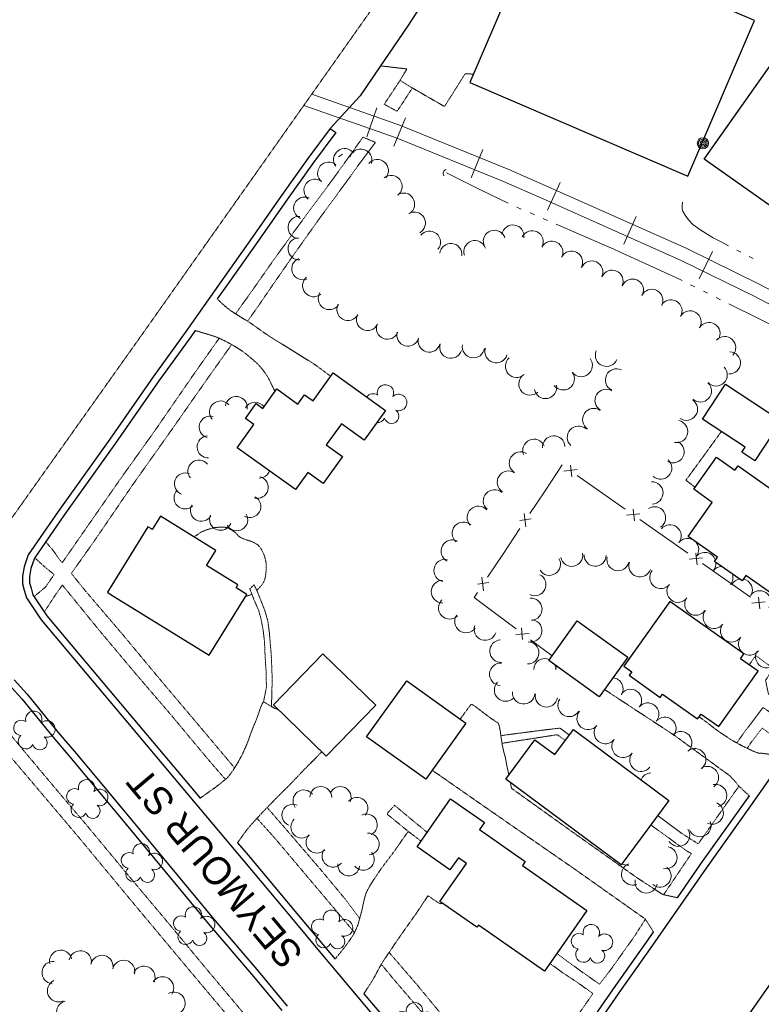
# Model space of a CAD drawing. Extents: x 863487 to 870045, y 569252 to 575761.
# Tile 24 of 66: x 865249 to 865516, y 572008 to 572362. Entities that reach past the tile are written whole.
import ezdxf

# ---------------------------------------------------------------- set-up
doc = ezdxf.new("R2010")
doc.units = 0
doc.header["$LTSCALE"] = 0.005
doc.header["$MEASUREMENT"] = 0
for name, pattern in [('DGN Style 3', [37.5, 25, -12.5]), ('DGN Style 5', [20, 10, -10]), ('DGN Style 6', [74.75, 25, -12.5, 6.25, -12.5, 6, -12.5])]:
    doc.linetypes.add(name, pattern=pattern)
for name, color, linetype, lineweight in [('E_DWY', 2, 'DGN Style 3', 15), ('E_LAND_Vegetation', 3, 'Continuous', 15), ('E_MAP_Limits', 3, 'DGN Style 3', 15), ('E_MISCPROP', 30, 'Continuous', 15), ('E_MISCPROP_HvyLine', 241, 'Continuous', 25), ('E_MISCPROP_Railing', 30, 'Continuous', 15), ('E_PATH_Sidewalk', 2, 'DGN Style 5', 15), ('E_RDWY', 21, 'Continuous', 25), ('E_RDWY_Name', 21, 'Continuous', 15), ('E_RR', 4, 'Continuous', 15), ('E_WTR', 4, 'DGN Style 6', 15)]:
    doc.layers.add(name, color=color, linetype=linetype, lineweight=lineweight)
doc.styles.add('Style-IGR_FONT_0', font='IGR_FONT_0.shx')

# ---------------------------------------------------------------- blocks, each defined once
blk = doc.blocks.new('POLE')
at = {"layer": 'E_MISCPROP', "color": 20, "linetype": 'Continuous', "lineweight": 0}
for centre, radius in [((-0.01, 0.02), 2.02), ((-0.01, 0.03), 1.52), ((0, -0.01), 1.01), ((0, 0), 0.502)]:
    blk.add_circle(centre, radius, dxfattribs=at)
blk = doc.blocks.new('TREE')
at = {"layer": 'E_LAND_Vegetation', "color": 93, "linetype": 'Continuous', "lineweight": 0}
for centre, radius, start, end in [((-1.47, 4.28), 2.78, 1.3946, 209.1676), ((3.57, 2.42), 2.97, 278.4237, 139.6576), ((-4.47, 0.2), 2.78, 78.0716, 279.0827), ((-2.01, -4.2), 2.61, 140.7798, 358.7124), ((3.46, -3.43), 2.97, 196.0746, 79.0478)]:
    blk.add_arc(centre, radius, start, end, dxfattribs=at)
blk = doc.blocks.new('CULVRT')
at = {"layer": 'E_MISCPROP_Railing', "color": 40, "linetype": 'Continuous', "lineweight": 0}
blk.add_arc((10, 7.5), 12.5, 216.8806, 323.1202, dxfattribs=at)

msp = doc.modelspace()

# ---------------------------------------------------------------- linework, layer by layer
at = {"layer": 'E_DWY', "color": 51, "linetype": 'DGN Style 3', "flags": 128}
for points in [[(865378.98, 572345.03), (865388.48, 572343.92), (865386.01, 572339.79), (865390.18, 572337.23), (865401.99, 572330.41), (865409.45, 572342.2), (865412.43, 572342.05)], [(865320.31, 572261.23), (865322.47, 572259.21), (865323.07, 572258.7), (865323.97, 572257.95), (865324.89, 572257.22), (865325.88, 572256.56), (865327.02, 572255.79), (865328.48, 572254.87), (865329.36, 572254.35), (865331.36, 572253.18), (865332.72, 572252.25), (865334.17, 572251.23), (865336.2, 572249.79), (865338.06, 572248.51), (865339.27, 572247.69), (865354.65, 572238.16), (865356.62, 572236.79), (865361.09, 572233.45)], [(865312.38, 572249.89), (865316.47, 572248.66), (865318.76, 572247.98), (865319.97, 572247.57), (865321.07, 572247.1), (865322.91, 572246.23), (865324.72, 572245.26), (865326.64, 572244.16), (865328.1, 572243.28), (865329.99, 572242.01), (865331.43, 572240.84), (865333.31, 572239.24), (865334.99, 572237.75), (865336.09, 572236.51), (865336.92, 572235.46), (865337.98, 572234), (865338.64, 572232.86), (865339.47, 572231.23), (865340.18, 572229.76), (865341.06, 572228.04), (865341.07, 572227.99)], [(865501.55, 572213.62), (865488.8, 572196.09), (865492.07, 572193.55)], [(865504.29, 572090.04), (865484.59, 572104.42), (865459.52, 572120.86)], [(865314.15, 572081.79), (865318.19, 572084.67), (865319.78, 572085.79), (865321.25, 572086.94), (865322.27, 572087.77), (865323.65, 572088.86), (865324.18, 572089.43), (865325.14, 572090.68), (865325.98, 572091.88), (865326.74, 572092.99), (865327.12, 572093.61), (865327.97, 572095.03), (865329.47, 572097.84), (865331.22, 572101.88), (865332.31, 572104.96), (865333.16, 572107.18), (865334.06, 572109.3), (865334.72, 572111), (865335.35, 572112.82), (865335.9, 572114.4), (865336.61, 572116), (865336.9, 572116.49), (865337.47, 572116.2), (865338.8, 572115.31), (865340.69, 572114.23), (865342.19, 572113.68)], [(865407.62, 572110.26), (865407.79, 572110.47), (865409.43, 572112.69), (865410.66, 572114.36), (865411.39, 572115.37), (865411.65, 572115.56), (865412.55, 572115.16), (865414.89, 572113.38), (865416.62, 572112.02), (865418.79, 572110.44), (865420.2, 572109.49), (865421.34, 572108.75), (865421.72, 572107.65), (865422.11, 572105.47), (865422.38, 572103.41), (865422.76, 572100.99), (865423.19, 572098.96), (865423.9, 572096.32), (865424.39, 572093.51), (865424.91, 572091.21), (865425.11, 572090.17)], [(865493.49, 572111.02), (865494.97, 572110.03), (865496.75, 572108.72), (865498.43, 572107.36), (865500.99, 572105.49), (865503.04, 572104.12), (865504.77, 572103), (865506.28, 572102.08), (865507.36, 572101.51), (865509.29, 572100.44), (865511.64, 572099.35), (865513.07, 572098.65), (865514.4, 572098.12), (865515.45, 572097.92), (865516.01, 572097.95), (865521.82, 572097.22)], [(865327.6, 572065.78), (865330.46, 572069.8), (865332.07, 572071.8), (865333.83, 572073.76), (865335.31, 572075.36), (865336.42, 572076.57), (865338.08, 572078.29), (865339.65, 572079.89), (865341.67, 572081.95), (865343.51, 572083.82), (865345.5, 572085.76), (865347.3, 572087.6), (865349.7, 572090.16), (865351.79, 572092.33), (865353.75, 572094.28), (865355.7, 572096.23), (865357.86, 572098.46), (865357.87, 572098.47)], [(865477.15, 572033.67), (865474.17, 572038.37), (865465.86, 572044.24), (865448.37, 572056.61), (865432.75, 572067.41), (865413.02, 572081.09), (865397.77, 572091.73), (865397.6, 572091.83)], [(865425.67, 572087.42), (865425.8, 572086.81), (865426.06, 572085.37), (865448.13, 572069.57), (865471.59, 572052.94), (865480.44, 572047.18), (865485.74, 572046.03)], [(865511.58, 572082.61), (865507.55, 572086.42), (865506.88, 572087.36), (865506.03, 572088.28), (865504.94, 572089.44), (865504.29, 572090.04)], [(865362.64, 572023.92), (865365.74, 572027.77), (865366.83, 572029.25), (865367.91, 572030.72), (865368.87, 572032.14), (865369.54, 572033.29), (865370.22, 572034.73), (865370.92, 572036.45), (865371.38, 572038.07), (865371.78, 572039.58), (865372.21, 572041.15), (865372.64, 572043.14), (865373.18, 572045.61), (865373.7, 572047.43), (865374.43, 572049), (865375.49, 572050.83), (865376.66, 572052.63), (865378.19, 572054.97), (865379.62, 572057.02), (865381.38, 572059.34), (865383.34, 572061.94), (865384.78, 572063.89), (865385.75, 572065.3), (865386.71, 572066.72), (865387.88, 572068.34), (865388.33, 572068.97), (865389.01, 572069.83), (865393.57, 572066.35)], [(865373.04, 572011.54), (865376.22, 572016.5), (865377.27, 572018.4), (865378.28, 572020.3), (865379.3, 572022.13), (865380.57, 572024.16), (865381.94, 572026.16), (865383.4, 572028.31), (865385.04, 572030.76), (865387.31, 572034), (865389.78, 572037.49), (865391.86, 572040.4), (865393.11, 572042.29), (865394.08, 572043.79), (865394.95, 572045.08), (865395.63, 572046.11), (865396.01, 572046.69), (865396.74, 572046.35), (865397.74, 572045.52), (865399.07, 572044.66), (865400.04, 572044.11), (865400.85, 572043.84), (865401.2, 572044.12)]]:
    msp.add_lwpolyline(points, dxfattribs=at)
at = {"layer": 'E_LAND_Vegetation', "color": 93, "linetype": 'Continuous'}
msp.add_line((865365.32, 572313.34), (865363.91, 572312.3), dxfattribs=at)
for centre, radius, start, end in [((865366.1, 572311.32), 3.99, 36.7925, 216.7772), ((865371.88, 572311.16), 3.99, 342.934, 162.9187), ((865360.37, 572306.46), 3.99, 49.153, 229.1377), ((865377.84, 572307.38), 3.99, 320.029, 140.0137), ((865355.46, 572300.3), 3.99, 52.0583, 232.043), ((865382.79, 572301.67), 3.99, 308.4398, 128.4245), ((865351.76, 572293.9), 3.99, 67.1336, 247.1182), ((865387.28, 572295.34), 3.99, 302.4446, 122.4292), ((865391.15, 572288.52), 3.99, 298.7962, 118.7809), ((865349.75, 572286.95), 3.99, 86.2926, 266.2773), ((865396.57, 572281.64), 3.99, 320.55, 140.5347), ((865419.93, 572281.94), 3.99, 17.9965, 197.9812), ((865426.58, 572283.85), 3.99, 350.7888, 170.7735), ((865433.52, 572281.79), 3.99, 333.0119, 152.9966), ((865349.72, 572279.28), 3.99, 94.341, 274.3257), ((865412.93, 572278.24), 3.99, 19.0688, 199.0535), ((865440.56, 572278.05), 3.99, 332.745, 152.7297), ((865404.27, 572277.19), 3.99, 352.89, 172.8747), ((865447.64, 572274.49), 3.99, 331.2556, 151.2402), ((865351.07, 572272.13), 3.99, 111.4955, 291.4802), ((865454.92, 572270.91), 3.99, 335.1059, 155.0906), ((865462.23, 572267.61), 3.99, 336.1183, 156.1029), ((865354.96, 572266.03), 3.99, 129.3703, 309.355), ((865469.56, 572264.41), 3.99, 336.5529, 156.5376), ((865476.51, 572260.74), 3.99, 333.1811, 153.1658), ((865360.57, 572261.4), 3.99, 146.6935, 326.6782), ((865483.41, 572256.94), 3.99, 330.2616, 150.2462), ((865367.31, 572257.48), 3.99, 151.4353, 331.42), ((865374.32, 572253.87), 3.99, 154.1228, 334.1075), ((865490.27, 572252.97), 3.99, 328.6408, 148.6255), ((865381.49, 572250.75), 3.99, 158.4394, 338.4241), ((865497.08, 572248.81), 3.99, 328.6408, 148.6255), ((865388.86, 572248.26), 3.99, 163.9329, 343.9176), ((865396.52, 572246.11), 3.99, 164.5538, 344.5385), ((865502.68, 572243.75), 3.99, 317.105, 137.0897), ((865404.26, 572243.9), 3.99, 162.6818, 342.6665), ((865412.41, 572244.14), 4.04, 170.6824, 350.667), ((865420.57, 572242.33), 4.04, 162.6528, 342.6375), ((865427.92, 572237.07), 4.04, 132.1617, 312.1464), ((865451.12, 572237.34), 4.04, 217.4092, 37.3938), ((865460.27, 572241.03), 4.04, 157.1399, 337.1245), ((865504.41, 572238.31), 3.99, 266.9101, 86.8948), ((865463.88, 572232.11), 4.04, 64.6714, 244.6561), ((865499.68, 572233.94), 3.99, 224.1407, 44.1254), ((865432.74, 572230.71), 4.04, 133.8445, 313.8291), ((865444.67, 572232.56), 4.04, 215.8903, 35.875), ((865380.77, 572227.47), 2.97, 333.4136, 194.6475), ((865438.28, 572229.48), 4.04, 191.328, 11.3126), ((865460.13, 572224.75), 4.04, 59.7757, 239.7604), ((865494, 572228.17), 3.99, 227.2968, 47.2815), ((865327.14, 572222.24), 3.96, 351.9387, 171.9234), ((865376.36, 572224.41), 2.78, 56.3845, 145.759), ((865385.5, 572224.03), 2.97, 251.0644, 134.0377), ((865321.47, 572220.62), 3.96, 41.1936, 221.1783), ((865333.88, 572220.16), 3.96, 35.2964, 149.9478), ((865455.67, 572217.85), 4.04, 56.0226, 236.0073), ((865488.99, 572221.6), 3.99, 235.1459, 55.1305), ((865317.77, 572215.2), 3.96, 73.6714, 253.6561), ((865377.98, 572219.61), 2.78, 263.6955, 334.0725), ((865382.99, 572219.11), 2.61, 195.7696, 53.7022), ((865450.18, 572211.52), 4.04, 47.6869, 227.6716), ((865485.46, 572213.6), 3.99, 258.5767, 78.5614), ((865317.02, 572208.07), 3.96, 92.6673, 272.652), ((865441.28, 572208), 4.04, 3.6046, 183.5893), ((865434.15, 572206.82), 4.04, 24.1073, 204.092), ((865484.16, 572206.35), 3.99, 242.6549, 62.6396), ((865429.33, 572202.26), 4.04, 58.3311, 238.3158), ((865313.71, 572199.38), 3.96, 38.8654, 218.85), ((865479.72, 572200.43), 3.99, 228.1306, 48.1153), ((865308.89, 572194.73), 3.96, 68.2659, 248.2506), ((865334.67, 572193.53), 3.96, 254.6295, 74.6142), ((865335.37, 572200.81), 3.96, 270.4063, 339.3948), ((865424.99, 572195.38), 4.04, 57.1315, 237.1162), ((865476.57, 572191.53), 3.99, 271.7107, 91.6953), ((865308.75, 572189.72), 3.96, 135.2241, 315.2088), ((865332, 572186.64), 3.96, 241.6596, 61.6442), ((865419.97, 572188.66), 4.04, 48.2863, 228.271), ((865314.59, 572185.28), 3.96, 149.3391, 329.3238), ((865414.18, 572182.71), 4.04, 42.2289, 222.2135), ((865477.49, 572182.58), 3.99, 303.3604, 123.3451), ((865321.48, 572182.06), 3.96, 157.2655, 337.2501), ((865327.31, 572181.9), 3.96, 210.8734, 30.8581), ((865408.82, 572177.03), 4.04, 49.2761, 229.2608), ((865483.09, 572176.12), 3.99, 321.4806, 141.4652), ((865404.81, 572170.6), 4.04, 62.4034, 242.3881), ((865489.39, 572171.19), 3.99, 66.6559, 141.9503), ((865489.39, 572171.19), 3.99, 321.9656, 42.7695), ((865447.73, 572169.08), 3.99, 190.9581, 10.9428), ((865456.16, 572169.18), 3.99, 177.7919, 357.7766), ((865495.57, 572166.15), 3.99, 17.3967, 141.6352), ((865402.21, 572163.63), 4.04, 79.1777, 259.1624), ((865439.73, 572165.89), 3.99, 211.9959, 31.9806), ((865464.37, 572167.55), 3.99, 166.721, 346.7057), ((865472.26, 572165.32), 3.99, 160.5557, 340.5404), ((865501.7, 572161.13), 3.99, 90.9627, 140.0253), ((865495.57, 572166.15), 3.99, 321.6506, 6.6341), ((865434.5, 572158.56), 3.99, 243.4163, 63.401), ((865479.77, 572161.12), 3.99, 140.9893, 320.974), ((865501.7, 572161.13), 3.99, 320.0406, 18.4564), ((865401.28, 572156.04), 4.04, 90.2209, 270.2056), ((865485.96, 572156.18), 3.99, 142.7897, 322.7744), ((865508.7, 572156.59), 3.99, 98.595, 150.1353), ((865508.7, 572156.59), 3.99, 330.1506, 79.8482), ((865515.32, 572152.4), 3.99, 326.2932, 146.2779), ((865403.87, 572150.23), 4.04, 134.1164, 314.1011), ((865433.07, 572149.71), 3.99, 273.9357, 93.9203), ((865492.33, 572151.55), 3.99, 145.6343, 325.619), ((865409.71, 572145.29), 4.04, 144.9435, 324.9282), ((865498.94, 572146.8), 3.99, 141.2439, 321.2286), ((865416.67, 572142.58), 4.04, 160.7369, 340.7216), ((865433.05, 572141.98), 3.99, 267.4803, 87.465), ((865505.17, 572141.93), 3.99, 143.4364, 323.4211), ((865422.31, 572134.66), 4.04, 93.0983, 273.0829), ((865431.96, 572134.06), 3.99, 268.1389, 88.1236), ((865511.69, 572137.23), 3.99, 141.7144, 321.6991), ((865517.81, 572132.62), 3.99, 149.7783, 329.763), ((865422.23, 572126.35), 4.04, 86.5248, 266.5095), ((865438.05, 572128), 3.99, 64.9569, 178.7889), ((865438.05, 572128), 3.99, 358.8042, 24.0681), ((865446.03, 572127.84), 3.99, 159.8955, 178.7889), ((865423.96, 572120.66), 4.04, 135.1494, 315.1341), ((865462.19, 572121.08), 4.01, 328.3027, 84.7259), ((865430.43, 572119.69), 4.04, 175.2376, 355.2223), ((865438.63, 572118.61), 4.04, 169.9635, 349.9482), ((865468.86, 572116.95), 4.01, 323.8542, 143.8389), ((865446.78, 572115.18), 4.04, 146.5993, 326.584), ((865475.06, 572112.05), 4.01, 320.6255, 140.6102), ((865453.65, 572110.49), 4.04, 140.1987, 320.1834), ((865481.24, 572106.92), 4.01, 320.7644, 140.7491), ((865459.85, 572105.38), 4.04, 141.6715, 321.6562), ((865486.92, 572101.76), 4.01, 311.6821, 131.6668), ((865466.21, 572100.45), 4.04, 142.6216, 322.6063), ((865472.64, 572095.46), 4.04, 141.2477, 321.2324), ((865491.95, 572095.66), 4.01, 308.4744, 128.4591), ((865476.37, 572086.85), 4.04, 92.2012, 157.3764), ((865496.52, 572089.22), 4.01, 305.2505, 125.2352), ((865351.43, 572080.86), 3.9, 37.1213, 217.106), ((865357.54, 572082.1), 3.9, 359.2021, 179.1868), ((865364.5, 572082.07), 3.9, 335.6704, 155.6551), ((865499.46, 572082.76), 4.01, 282.6078, 102.5925), ((865370.52, 572078.19), 3.9, 319.9715, 139.9562), ((865347.45, 572075.73), 3.9, 66.7535, 246.7382), ((865498.23, 572076.45), 4.01, 245.7756, 65.7603), ((865350.69, 572071.39), 3.9, 133.4306, 313.4153), ((865373.95, 572072.25), 3.9, 296.3181, 116.3028), ((865493.79, 572071.97), 4.01, 202.1285, 22.1132), ((865486.12, 572068.47), 4.01, 213.6874, 33.672), ((865356.13, 572065.96), 3.9, 136.3713, 316.356), ((865374.59, 572065.31), 3.9, 274.0795, 94.0642), ((865361.89, 572060.95), 3.9, 140.9251, 320.9098), ((865481.59, 572060.44), 4.01, 258.0883, 78.073), ((865372.8, 572059.82), 3.9, 219.5487, 39.5334), ((865367.57, 572057.78), 3.9, 173.7881, 353.7728), ((865469.62, 572054.54), 4.01, 112.0564, 292.0411), ((865467.79, 572061.73), 4.01, 240.367, 276.9404), ((865479.43, 572053.84), 4.01, 230.6084, 50.5931), ((865474.52, 572051.72), 4.01, 168.9728, 348.9574), ((865264.01, 572023.16), 4.03, 13.3084, 193.293), ((865271.02, 572022.93), 4.03, 349.4158, 169.4005), ((865278.83, 572021.31), 4.03, 347.4671, 167.4518), ((865286.63, 572019.53), 4.03, 346.3764, 166.3611), ((865261.33, 572019.13), 4.03, 85.2118, 265.1965), ((865293.94, 572017.43), 4.03, 334.9583, 154.943), ((865300.64, 572013.62), 4.03, 326.2621, 146.2468), ((865263.25, 572012.6), 4.03, 113.9304, 293.9151), ((865304.73, 572008.07), 4.03, 299.3733, 119.358), ((865266.57, 572004.89), 4.03, 102.9178, 282.9025)]:
    msp.add_arc(centre, radius, start, end, dxfattribs=at)
at = {"layer": 'E_MAP_Limits', "color": 73, "linetype": 'DGN Style 3', "flags": 128}
msp.add_lwpolyline([(864977.48, 571801.93), (865071.54, 571934.97), (865183.83, 572094.36), (865292.53, 572247.42), (865413.02, 572418.02), (865469.73, 572498.43), (865508.1, 572552.5), (865515.79, 572562.58)], dxfattribs=at)
at = {"layer": 'E_MISCPROP_HvyLine', "color": 241, "linetype": 'Continuous', "flags": 128}
for points in [[(865513.47, 572361.28), (865435.1, 572394.9), (865411.15, 572339.06), (865489.52, 572305.44)], [(865579.83, 572363.79), (865527.11, 572289.04), (865495.32, 572311.46), (865548.04, 572386.22)], [(865361.94, 572234.64), (865380.77, 572221.18), (865373.13, 572210.5), (865364.93, 572216.36), (865359.51, 572208.77), (865365.28, 572204.65), (865358.34, 572194.95), (865352.84, 572198.88), (865348.44, 572192.72), (865327.49, 572207.7), (865333.51, 572216.12), (865330.45, 572218.3), (865334.27, 572223.65), (865336.71, 572221.91), (865341.71, 572228.89), (865349.3, 572223.47), (865351.7, 572226.81), (865354.77, 572224.61)], [(865503.03, 572230.57), (865523.04, 572217.42), (865513.6, 572203.06), (865508.9, 572206.15), (865510.11, 572208), (865494.8, 572218.06)], [(865507.52, 572201.27), (865547.57, 572172.93), (865529.94, 572148.02), (865510.36, 572161.88), (865508.98, 572159.92), (865499.08, 572166.93), (865500.11, 572168.39), (865489.54, 572175.87), (865498.22, 572188.14), (865491.57, 572192.84), (865499.75, 572204.4), (865506.4, 572199.69)], [(865281.86, 572155.19), (865317.41, 572133.19), (865330.93, 572155.02), (865327.06, 572157.42), (865327.75, 572158.53), (865316.48, 572165.5), (865319.79, 572170.86), (865299.88, 572183.19), (865296.93, 572178.43), (865296.64, 572178.62), (865295.39, 572179.39), (865280.82, 572155.84)], [(865509.64, 572133.64), (865483.01, 572152.54), (865466.5, 572129.27), (865469.29, 572127.28), (865468.37, 572125.98), (865479.57, 572118.03), (865480.39, 572119.19), (865492.96, 572110.27), (865494.21, 572112.03), (865500.56, 572107.52), (865514.73, 572127.48), (865508.44, 572131.94)], [(865449.74, 572145.5), (865467.87, 572132.44), (865457.59, 572118.18), (865439.46, 572131.24)], [(865377.32, 572115.27), (865359.49, 572096.89), (865340.47, 572115.35), (865358.3, 572133.73)], [(865388.45, 572123.98), (865409.72, 572108.75), (865395.28, 572088.59), (865374.01, 572103.82)], [(865449.27, 572105.78), (865482.68, 572080.94), (865465.48, 572057.81), (865423.99, 572088.67), (865434.48, 572102.77), (865441.63, 572097.46), (865448.34, 572106.48)], [(865392.17, 572064.34), (865404.2, 572081.54), (865416.35, 572073.04), (865414.57, 572070.5), (865431.02, 572058.99), (865430.07, 572057.63), (865453.18, 572041.47), (865437.9, 572019.63), (865414.22, 572036.19), (865413.66, 572035.4), (865400.36, 572044.71), (865409.91, 572058.37), (865406.98, 572060.42), (865403.95, 572056.1)]]:
    msp.add_lwpolyline(points, close=True, dxfattribs=at)
at = {"layer": 'E_MISCPROP_Railing', "color": 40, "linetype": 'Continuous'}
for p, q in [((865447.75, 572197.37), (865447.29, 572201.53)), ((865449.73, 572199.9), (865444.88, 572199.39)), ((865430.64, 572184.13), (865431.27, 572179.3)), ((865472.26, 572184.07), (865467.42, 572183.56)), ((865470.28, 572181.55), (865469.82, 572185.7)), ((865433.21, 572182.22), (865429.07, 572181.65)), ((865492.82, 572165.72), (865492.36, 572169.87)), ((865494.79, 572168.24), (865489.95, 572167.74)), ((865417.98, 572159.28), (865413.84, 572158.72)), ((865415.41, 572161.19), (865416.04, 572156.36)), ((865517.33, 572152.42), (865512.48, 572151.91)), ((865515.35, 572149.9), (865514.89, 572154.05)), ((865427.6, 572140.6), (865432.46, 572140.96)), ((865429.66, 572143.06), (865429.99, 572138.9))]:
    msp.add_line(p, q, dxfattribs=at)
at = {"layer": 'E_MISCPROP_Railing', "color": 40, "linetype": 'Continuous', "flags": 128}
for points in [[(865444.35, 572201.57), (865444.3, 572201.6), (865438.15, 572192.33)], [(865457.73, 572192.18), (865449.68, 572197.83)], [(865438.15, 572192.33), (865432.71, 572184.14)], [(865466.89, 572185.74), (865457.73, 572192.18)], [(865480.26, 572176.35), (865472.21, 572182.01)], [(865429.11, 572178.72), (865422.92, 572169.4)], [(865489.42, 572169.92), (865480.26, 572176.35)], [(865422.92, 572169.4), (865417.47, 572161.2)], [(865502.8, 572160.52), (865494.74, 572166.18)], [(865511.95, 572154.09), (865502.8, 572160.52)], [(865413.88, 572155.78), (865412.65, 572153.94), (865419.84, 572148.56)], [(865419.84, 572148.56), (865427.72, 572142.66)], [(865432.92, 572138.76), (865440.69, 572132.95)]]:
    msp.add_lwpolyline(points, dxfattribs=at)
at = {"layer": 'E_PATH_Sidewalk', "color": 51, "linetype": 'DGN Style 5', "flags": 128}
for points in [[(865384.96, 572328.69), (865380.33, 572331.23), (865386.01, 572339.79)], [(865384.96, 572328.69), (865390.45, 572337.07)], [(865326.87, 572255.89), (865332.76, 572264.1), (865340.57, 572275.26), (865349.76, 572287.95), (865353.3, 572292.77), (865362.03, 572304.52), (865368.51, 572313.55), (865372.67, 572319.4), (865377.19, 572317.52), (865372.38, 572311.18), (865367.47, 572304.36), (865357.25, 572290.46), (865347.64, 572276.92), (865339.96, 572265.87), (865335.06, 572258.72), (865331.22, 572253.26)], [(865258.63, 572173.97), (865261.24, 572170.91), (865264.51, 572166.36), (865271.95, 572177.08), (865285.66, 572196.8), (865297.65, 572213.56), (865311.51, 572233.68), (865321, 572247.13)], [(865325.46, 572244.83), (865317.9, 572234.19), (865304.06, 572214.43), (865290.07, 572194.69), (865275.71, 572173.69), (865267.85, 572162.6), (865272.76, 572156.49), (865286.47, 572140.43), (865300.3, 572123.81), (865314.91, 572106.51), (865326.53, 572092.7)], [(865311.93, 572175.73), (865313.14, 572176.49), (865314.37, 572177.36), (865315.15, 572177.73), (865316.67, 572178.32), (865319.26, 572179.08), (865322.08, 572179.26), (865323.77, 572179.11), (865324.48, 572178.76), (865326.21, 572177.71), (865327.03, 572177.07), (865327.91, 572176.08), (865328.71, 572175.47), (865330.17, 572174.88), (865331.75, 572174.36), (865333.33, 572173.79), (865334.93, 572172.84), (865335.92, 572171.67), (865336.85, 572169.93), (865337.3, 572168.79), (865337.72, 572167.15), (865337.94, 572166.01), (865337.89, 572163.96), (865337.75, 572162.2), (865337.54, 572160.99), (865337.05, 572159.58), (865336.53, 572158.76), (865336.01, 572158.07), (865334.51, 572156.5)], [(865254.44, 572154.26), (865258.55, 572157.68), (865261.66, 572162.18), (865257.98, 572165.22), (865254.68, 572168.24)], [(865323.25, 572088.54), (865317.16, 572095.57), (865304.23, 572111.09), (865291.05, 572126.46), (865277.76, 572142.29), (865264.63, 572158.41), (865262.25, 572155.06), (865258.13, 572148.75)], [(865336.95, 572116.47), (865337.97, 572121.62), (865337.89, 572127), (865337.5, 572133.1), (865337.27, 572138.36), (865336.75, 572142.46), (865336.06, 572146.12), (865335.26, 572149.13), (865333.56, 572152.99), (865332.02, 572157.04), (865333.54, 572158.53), (865334.75, 572156), (865337.41, 572149.22), (865338.48, 572145.53), (865339.03, 572141.32), (865339.72, 572133.18), (865340.05, 572124.97), (865339.91, 572118.11), (865339.73, 572114.78)], [(865332.77, 572155.06), (865330.47, 572154.29)], [(865536.18, 572156.84), (865538.91, 572155.05), (865545.93, 572149.77), (865547.09, 572148.85), (865548.81, 572147.84), (865550.52, 572146.84), (865541.42, 572133.75), (865527.15, 572113.3), (865524.88, 572114.95), (865523.27, 572116.13), (865518.43, 572119.28), (865517.42, 572124.16), (865520.16, 572128.45), (865513.87, 572133.1), (865511.54, 572129.75)], [(865243.38, 572124.32), (865240.47, 572122.36), (865239.7, 572121.82), (865238.69, 572120.81), (865237.94, 572119.76), (865237.28, 572118.89), (865235.86, 572116.86), (865250.67, 572098.95), (865265.77, 572080.98), (865272.61, 572072.98), (865285.96, 572056.9), (865303.78, 572035.65), (865316.9, 572019.84), (865330.1, 572004.12), (865332.71, 572001.18), (865342.29, 571989.53)], [(865338.62, 571986.28), (865324.72, 572002.79), (865308.55, 572022.02), (865288.39, 572046.16), (865270.54, 572067.7), (865254.5, 572086.65), (865242.47, 572100.85), (865232.9, 572112.48), (865214.24, 572086.83), (865196.72, 572061.62), (865204.73, 572055.87), (865209.15, 572052.93), (865210.56, 572052.29), (865217.04, 572049.47)], [(865507.06, 572101.67), (865509.54, 572105.2), (865516.48, 572114.37), (865520, 572112.05), (865520.56, 572111.72), (865523.91, 572109.23), (865520.23, 572104), (865516.19, 572107), (865511.8, 572101.25), (865510.83, 572099.72)], [(865446.84, 572104.47), (865443.54, 572107), (865436.82, 572106.2), (865422.27, 572104.3)], [(865422.68, 572101.52), (865425.23, 572101.94), (865442.54, 572104.63), (865445.4, 572102.52)], [(865507.85, 572086.14), (865493.22, 572065.41), (865491.27, 572066.61), (865490.08, 572067.38), (865488.85, 572068.13), (865487.09, 572069.28), (865478.67, 572075.54)], [(865338.24, 572078.45), (865344.6, 572071.12), (865357.91, 572055.63), (865366.31, 572045.52), (865371.49, 572038.51)], [(865389.04, 572069.81), (865381.26, 572076.16), (865384.07, 572079.25), (865388.45, 572075.54), (865395.79, 572069.51)], [(865369.65, 572033.53), (865363.51, 572040.78), (865341.2, 572067.2), (865334.59, 572074.58)], [(865476.17, 572072.18), (865482.92, 572067.31), (865484.32, 572066.25), (865485.68, 572065.23), (865487, 572064.37), (865488.16, 572063.52), (865488.89, 572063.01), (865489.54, 572062.54), (865490.2, 572062.2), (865490.77, 572061.92), (865480.77, 572047.11)], [(865474.2, 572038.31), (865470.28, 572032.16), (865462.01, 572020.53), (865457.71, 572014.95), (865452.12, 572018.88), (865446.01, 572023.28), (865442.36, 572026.02)], [(865439.87, 572022.44), (865443.88, 572019.47), (865449.4, 572015.83), (865455.36, 572011.59), (865448.17, 572001.27), (865435.98, 571983.83), (865427.76, 571972.55), (865421.31, 571980.04), (865411.46, 571991.43), (865400.81, 572004.2), (865392.04, 572014.84), (865382.08, 572026.37)], [(865379.29, 572022.11), (865383.61, 572016.86), (865393.71, 572005.07), (865403.74, 571993.01), (865414.42, 571980.29), (865424.27, 571969.04), (865419.81, 571964.93)]]:
    msp.add_lwpolyline(points, dxfattribs=at)
at = {"layer": 'E_RDWY', "color": 21, "linetype": 'Continuous', "flags": 128}
for points in [[(865418.89, 572403.82), (865402.98, 572381.35), (865388.86, 572359.44), (865378.72, 572344.66), (865371.72, 572334.29), (865360.92, 572322.57)], [(865360.92, 572322.57), (865352.88, 572311.79), (865343.37, 572298.46), (865332.81, 572283.38), (865321.61, 572267.46), (865308.8, 572249.14), (865297.3, 572233.26), (865281.68, 572210.84), (865263.11, 572184.86), (865252.32, 572169.23), (865250.84, 572164.99), (865250.27, 572161.62), (865250.35, 572158.8), (865250.94, 572156.58), (865251.75, 572153.78), (865257.05, 572145.88), (865268.98, 572131.66), (865288.01, 572108.95), (865307.91, 572085.33), (865329.46, 572059.68), (865347.58, 572038.03), (865356.9, 572026.86), (865384.69, 571993.79)], [(865360.92, 572322.57), (865362.92, 572321.08), (865354.9, 572310.31), (865345.41, 572297.01), (865334.86, 572281.95), (865323.66, 572266.02), (865320.31, 572261.23)], [(865312.38, 572249.89), (865310.84, 572247.69), (865299.33, 572231.81), (865283.73, 572209.4), (865265.15, 572183.42), (865254.57, 572168.08), (865253.27, 572164.37), (865252.78, 572161.45), (865252.84, 572159.16), (865253.35, 572157.25), (865254.04, 572154.85), (865259.05, 572147.39), (865270.89, 572133.26), (865289.92, 572110.55), (865309.82, 572086.94), (865314.15, 572081.79)], [(865449.15, 571989.26), (865465.64, 572013.03), (865476.09, 572027.76), (865496.2, 572056.71), (865512.17, 572079.1), (865533.28, 572109.22), (865552.12, 572135.61), (865572.38, 572164.25), (865593.92, 572195.57), (865600.03, 572203.72), (865613.26, 572222.89)], [(865245.53, 572122.6), (865250, 572117.52), (865261.2, 572103.81), (865268.53, 572095.25), (865287.55, 572072.39), (865317.67, 572036.1), (865332.64, 572018.6), (865343.51, 572005.49)], [(865247.29, 572124.38), (865251.91, 572119.14), (865263.12, 572105.42), (865270.44, 572096.86), (865289.48, 572073.99), (865319.58, 572037.71), (865334.55, 572020.21), (865345.42, 572007.1)], [(865704.75, 572054.67), (865686.54, 572068.88), (865648.43, 572097.96), (865630.68, 572111.45), (865618.63, 572120.75), (865614.34, 572123.3), (865610.53, 572124.53), (865605.28, 572124.82), (865602.64, 572124.2), (865600, 572123.29), (865597.44, 572122.07), (865595.39, 572120.95), (865593.59, 572119.61), (865592.8, 572118.95), (865588.34, 572113.33), (865572.74, 572091.23), (865556.31, 572068.17), (865545.1, 572052.17), (865508.37, 571999.88)], [(865485.74, 572046.03), (865494.16, 572058.15), (865510.13, 572080.55), (865511.58, 572082.61)], [(865327.6, 572065.78), (865331.38, 572061.28), (865349.5, 572039.64), (865358.82, 572028.46), (865362.64, 572023.92)], [(865373.04, 572011.54), (865386.6, 571995.4), (865403.75, 571975.26), (865407.18, 571971.26), (865410.44, 571968.17), (865414.51, 571965.95), (865419.15, 571964.89), (865424.27, 571965.19), (865428.08, 571966.51), (865434.22, 571972.1), (865447.1, 571990.68), (865463.6, 572014.47), (865474.04, 572029.2), (865477.15, 572033.67)]]:
    msp.add_lwpolyline(points, dxfattribs=at)
at = {"layer": 'E_RR', "color": 171, "linetype": 'Continuous'}
for p, q in [((865377.73, 572329.92), (865374.09, 572319.54)), ((865387.99, 572326.31), (865383.83, 572316.13)), ((865415.77, 572314.97), (865411.61, 572304.79)), ((865443.53, 572303.16), (865439.05, 572293.11)), ((865470.93, 572290.93), (865466.44, 572280.88)), ((865498.37, 572278.31), (865493.51, 572268.44))]:
    msp.add_line(p, q, dxfattribs=at)
at = {"layer": 'E_RR', "color": 171, "linetype": 'Continuous', "flags": 128}
for points in [[(865354.25, 572334.81), (865386.57, 572323.48)], [(865351.43, 572330.82), (865385.02, 572319.04)], [(865386.8, 572323.39), (865425.08, 572307.76), (865439.32, 572301.59), (865489.09, 572279.37), (865515.17, 572266.51), (865531.26, 572258.1), (865558.87, 572243.54), (865575.48, 572234.25), (865585.71, 572228.48), (865593.85, 572223.77)], [(865385.03, 572319.04), (865423.26, 572303.43), (865437.42, 572297.29), (865487.09, 572275.11), (865513.04, 572262.32), (865529.08, 572253.93), (865556.62, 572239.41), (865573.18, 572230.15), (865583.38, 572224.4), (865591.5, 572219.71)]]:
    msp.add_lwpolyline(points, dxfattribs=at)
at = {"layer": 'E_WTR', "color": 161, "linetype": 'Continuous', "flags": 128}
for points in [[(865402.67, 572306.53), (865414.9, 572300.41), (865424.93, 572295.64)], [(865487.61, 572296.03), (865487.49, 572294.59), (865487.44, 572293.66), (865487.72, 572292.83), (865488.57, 572291.37), (865489.74, 572289.63), (865491.21, 572288.03), (865493.8, 572286.23), (865496.44, 572284.52), (865498.62, 572283.26), (865501.24, 572281.84), (865504.1, 572280.38)], [(865428.04, 572294.21), (865429.61, 572293.54)], [(865432.75, 572292.2), (865434.32, 572291.52)], [(865437.47, 572290.18), (865439.04, 572289.5)], [(865442.18, 572288.15), (865462.82, 572279.11), (865464.87, 572278.18)], [(865507.06, 572278.82), (865507.27, 572278.72), (865508.53, 572278.01)], [(865464.87, 572278.18), (865485.11, 572269.01), (865487.41, 572267.86)], [(865511.48, 572276.45), (865513, 572275.75)], [(865490.47, 572266.33), (865492, 572265.57)], [(865495.06, 572264.04), (865496.59, 572263.28)], [(865499.65, 572261.76), (865501.18, 572260.99)], [(865504.24, 572259.47), (865526.23, 572248.61), (865526.47, 572248.48)]]:
    msp.add_lwpolyline(points, dxfattribs=at)

# ---------------------------------------------------------------- block references
at = {"layer": 'E_LAND_Vegetation', "color": 93, "linetype": 'Continuous', "rotation": 54.99005666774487}
for p in [(865254.27, 572105.82), (865273.26, 572081.21), (865292.9, 572058.2), (865311.69, 572035.52), (865361.28, 572034.34), (865454.69, 572029.16), (865391.14, 572001.08)]:
    msp.add_blockref('TREE', p, dxfattribs=at)
at = {"layer": 'E_MISCPROP', "color": 20, "linetype": 'Continuous', "xscale": 0.9999988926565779, "yscale": 0.9999988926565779, "zscale": 0.9999988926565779, "rotation": 54.37591312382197}
msp.add_blockref('POLE', (865494.89, 572317.19), dxfattribs=at)
at = {"layer": 'E_MISCPROP_Railing', "color": 40, "linetype": 'Continuous', "xscale": 0.1227211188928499, "yscale": 0.1227211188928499, "zscale": 0.1227211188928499, "rotation": 250.3088837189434}
msp.add_blockref('CULVRT', (865402.58, 572307.83), dxfattribs=at)

# ---------------------------------------------------------------- texts
at = {"layer": 'E_RDWY_Name', "color": 21, "linetype": 'Continuous', "style": 'Style-IGR_FONT_0', "width": 0.999593}
msp.add_text('SEYMOUR ST', height=10, rotation=130.0368, dxfattribs=at).set_placement((865351.65, 572026.01))

doc.saveas('drawing.dxf')
